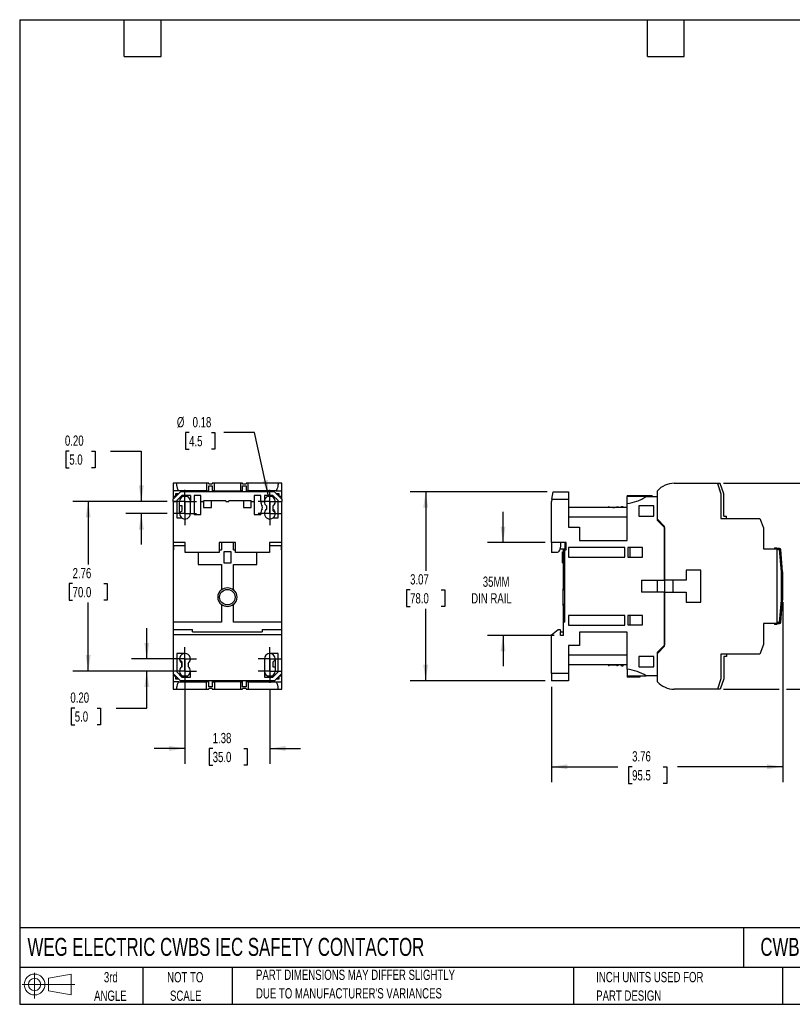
# Model space of a CAD drawing. Header units: inches. Extents: x 0.5 to 21.5, y 0.5 to 16.5.
# Tile 1 of 7: x 0.5 to 13.1, y 0.5 to 16.5. Entities that reach past the tile are written whole.
import ezdxf

# ---------------------------------------------------------------- set-up
doc = ezdxf.new("R2010")
doc.units = ezdxf.units.IN
doc.header["$LTSCALE"] = 2
doc.header["$MEASUREMENT"] = 0
doc.linetypes.add('CENTERX2', pattern=[0.8, 0.5, -0.1, 0.1, -0.1])
doc.layers.add('CENTER', color=40, linetype='CENTERX2')
doc.layers.add('SLD-DEFPOINTS', color=7, linetype='Continuous')
doc.layers.add('DIMENSIONS', color=140, linetype='Continuous', lineweight=25)
doc.layers.add('TEXT', color=140, linetype='Continuous', lineweight=25)
doc.styles.add('SLDTEXTSTYLE0', font='TXT', dxfattribs={"width": 0.7})
doc.dimstyles.new('SLDDIMSTYLE0', dxfattribs={"dimtxt": 0.169922, "dimasz": 0.26, "dimexe": 0, "dimexo": 0.0625, "dimgap": 0.04248, "dimtad": 0, "dimtih": 1, "dimtoh": 1, "dimrnd": 1e-09, "dimzin": 12, "dimdsep": 46, "dimtxsty": 'SLDTEXTSTYLE0', "dimsah": 1, "dimcen": 0.09, "dimadec": 0, "dimazin": 3, "dimtfac": 1, "dimtmove": 0, "dimatfit": 0, "dimfxl": 0, "dimfrac": 2, "dimtolj": 1, "dimtzin": 12, "dimarcsym": 0})
doc.dimstyles.new('SLDDIMSTYLE1', dxfattribs={"dimtxt": 0.169922, "dimasz": 0.26, "dimexe": 0, "dimexo": 0.0625, "dimgap": 0.04248, "dimtad": 0, "dimtih": 1, "dimtoh": 1, "dimrnd": 1e-09, "dimzin": 12, "dimdsep": 46, "dimtxsty": 'SLDTEXTSTYLE0', "dimsah": 1, "dimcen": 0.09, "dimadec": 0, "dimazin": 3, "dimtfac": 1, "dimtofl": 0, "dimtmove": 0, "dimatfit": 3, "dimfxl": 0, "dimfrac": 2, "dimtolj": 1, "dimtzin": 12, "dimarcsym": 0})
doc.dimstyles.new('SLDDIMSTYLE2', dxfattribs={"dimtxt": 0.169922, "dimasz": 0.26, "dimexe": 0, "dimexo": 0.0625, "dimgap": 0.04248, "dimtad": 0, "dimtih": 1, "dimtoh": 1, "dimrnd": 1e-09, "dimzin": 0, "dimdsep": 46, "dimtxsty": 'SLDTEXTSTYLE0', "dimsah": 1, "dimcen": 0.09, "dimadec": 0, "dimazin": 0, "dimtfac": 1, "dimtmove": 0, "dimatfit": 0, "dimfxl": 0, "dimfrac": 2, "dimtolj": 1, "dimtzin": 12, "dimarcsym": 0})
doc.dimstyles.new('SLDDIMSTYLE3', dxfattribs={"dimtxt": 0.169922, "dimasz": 0.26, "dimexe": 0, "dimexo": 0.0625, "dimgap": 0.04248, "dimtad": 0, "dimtih": 1, "dimtoh": 1, "dimrnd": 1e-09, "dimdsep": 46, "dimtxsty": 'SLDTEXTSTYLE0', "dimsah": 1, "dimcen": 0, "dimadec": 0, "dimazin": 2, "dimtfac": 1, "dimtofl": 0, "dimtmove": 0, "dimatfit": 3, "dimfxl": 0, "dimfrac": 2, "dimtolj": 1, "dimtzin": 12, "dimarcsym": 0})

# ---------------------------------------------------------------- blocks, each defined once
blk = doc.blocks.new('Block11')
at = {"color": 7, "linetype": 'Continuous', "lineweight": 18}
for p, q in [((0.204, 0.418), (0.204, 0)), ((0.431, 0.328), (0.801, 0.396)), ((0.431, 0.126), (0.431, 0.328)), ((0.801, 0.396), (0.801, 0.058)), ((0, 0.227), (0.856, 0.227)), ((0.431, 0.126), (0.801, 0.058))]:
    blk.add_line(p, q, dxfattribs=at)
for radius in [0.169, 0.101]:
    blk.add_circle((0.204, 0.227), radius, dxfattribs=at)
blk = doc.blocks.new('Block12')
at = {"layer": 'SLD-DEFPOINTS'}
blk.add_blockref('Block11', (0, 0), dxfattribs=at)
blk = doc.blocks.new('SW_NOTE_0_3')
at = {"layer": 'TEXT', "color": 0, "char_height": 0.16667, "attachment_point": 1, "style": 'SLDTEXTSTYLE0'}
for s, insert in [('PART DIMENSIONS MAY DIFFER SLIGHTLY', (0, 0.215)), ("DUE TO MANUFACTURER'S VARIANCES", (0, -0.086))]:
    blk.add_mtext(s, dxfattribs=dict(at, insert=insert))
blk = doc.blocks.new('SW_NOTE_0_4')
at = {"layer": 'TEXT', "color": 0, "char_height": 0.1667, "attachment_point": 2, "style": 'SLDTEXTSTYLE0'}
for s, insert in [('NOT TO', (0.414, 0.215)), ('SCALE', (0.422, -0.086))]:
    blk.add_mtext(s, dxfattribs=dict(at, insert=insert))
blk = doc.blocks.new('SW_NOTE_0_5')
at = {"layer": 'TEXT', "color": 0, "char_height": 0.1667, "attachment_point": 2, "style": 'SLDTEXTSTYLE0'}
for s, insert in [('3rd', (0.182, 0.215)), ('ANGLE', (0.175, -0.086))]:
    blk.add_mtext(s, dxfattribs=dict(at, insert=insert))
blk = doc.blocks.new('SW_NOTE_0_6')
at = {"layer": 'TEXT', "color": 0, "char_height": 0.16667, "attachment_point": 1, "style": 'SLDTEXTSTYLE0'}
for s, insert in [('INCH UNITS USED FOR', (0, 0.215)), ('PART DESIGN', (0, -0.086))]:
    blk.add_mtext(s, dxfattribs=dict(at, insert=insert))
blk = doc.blocks.new('_D')
at = {"layer": 'DIMENSIONS'}
for p, q in [((8.354, 8.002), (8.354, 8.502)), ((9.041, 8.002), (8.104, 8.002)), ((9.187, 6.494), (8.104, 6.494)), ((8.354, 6.494), (8.354, 5.994))]:
    blk.add_line(p, q, dxfattribs=at)
for points in [[(8.354, 8.002), (8.394, 8.262), (8.314, 8.262)], [(8.354, 6.494), (8.314, 6.234), (8.394, 6.234)]]:
    blk.add_solid(points, dxfattribs=at)
at = {"layer": 'DIMENSIONS', "char_height": 0.1667, "attachment_point": 1, "style": 'SLDTEXTSTYLE0'}
for s, insert in [('35MM', (8.025, 7.451)), ('DIN RAIL', (7.837, 7.181))]:
    blk.add_mtext(s, dxfattribs=dict(at, insert=insert))
blk = doc.blocks.new('_D_1')
at = {"layer": 'DIMENSIONS'}
for p, q in [((9.069, 8.829), (6.847, 8.829)), ((7.097, 8.829), (7.097, 7.545)), ((6.844, 7.237), (6.787, 7.237)), ((6.787, 7.237), (6.787, 6.966)), ((7.349, 7.237), (7.406, 7.237)), ((7.406, 7.237), (7.406, 6.966)), ((6.787, 6.966), (6.844, 6.966)), ((7.097, 5.758), (7.097, 6.928)), ((7.406, 6.966), (7.349, 6.966)), ((9.041, 5.758), (6.847, 5.758))]:
    blk.add_line(p, q, dxfattribs=at)
for points in [[(7.097, 8.829), (7.057, 8.569), (7.137, 8.569)], [(7.097, 5.758), (7.137, 6.018), (7.057, 6.018)]]:
    blk.add_solid(points, dxfattribs=at)
at = {"layer": 'DIMENSIONS', "char_height": 0.1667, "attachment_point": 1, "style": 'SLDTEXTSTYLE0'}
for s, insert in [('3.07', (6.844, 7.489)), ('78.0', (6.844, 7.181))]:
    blk.add_mtext(s, dxfattribs=dict(at, insert=insert))
blk = doc.blocks.new('_D_2')
at = {"layer": 'DIMENSIONS'}
for p, q in [((12.901, 7.034), (12.901, 4.11)), ((9.141, 5.658), (9.141, 4.11)), ((9.141, 4.36), (10.222, 4.36)), ((10.452, 4.36), (10.395, 4.36)), ((10.395, 4.36), (10.395, 4.09)), ((10.957, 4.36), (11.014, 4.36)), ((11.014, 4.36), (11.014, 4.09)), ((12.901, 4.36), (11.187, 4.36)), ((10.395, 4.09), (10.452, 4.09)), ((11.014, 4.09), (10.957, 4.09))]:
    blk.add_line(p, q, dxfattribs=at)
for points in [[(9.141, 4.36), (9.401, 4.32), (9.401, 4.4)], [(12.901, 4.36), (12.641, 4.4), (12.641, 4.32)]]:
    blk.add_solid(points, dxfattribs=at)
at = {"layer": 'DIMENSIONS', "char_height": 0.1667, "attachment_point": 1, "style": 'SLDTEXTSTYLE0'}
for s, insert in [('3.76', (10.452, 4.613)), ('95.5', (10.452, 4.305))]:
    blk.add_mtext(s, dxfattribs=dict(at, insert=insert))
blk = doc.blocks.new('_D_3')
at = {"layer": 'DIMENSIONS'}
for p, q in [((11.937, 8.966), (14.411, 8.966)), ((14.161, 8.966), (14.161, 7.74)), ((13.908, 7.431), (13.851, 7.431)), ((13.851, 7.431), (13.851, 7.161)), ((14.413, 7.431), (14.47, 7.431)), ((14.47, 7.431), (14.47, 7.161)), ((13.851, 7.161), (13.908, 7.161)), ((14.161, 5.62), (14.161, 7.123)), ((14.47, 7.161), (14.413, 7.161)), ((11.937, 5.62), (12.841, 5.62)), ((12.961, 5.62), (14.411, 5.62))]:
    blk.add_line(p, q, dxfattribs=at)
for points in [[(14.161, 8.966), (14.121, 8.706), (14.201, 8.706)], [(14.161, 5.62), (14.201, 5.88), (14.121, 5.88)]]:
    blk.add_solid(points, dxfattribs=at)
at = {"layer": 'DIMENSIONS', "char_height": 0.1667, "attachment_point": 1, "style": 'SLDTEXTSTYLE0'}
for s, insert in [('3.35', (13.908, 7.684)), ('85.0', (13.908, 7.376))]:
    blk.add_mtext(s, dxfattribs=dict(at, insert=insert))
blk = doc.blocks.new('_D_5')
at = {"layer": 'DIMENSIONS'}
for p, q in [((2.565, 6.112), (2.565, 6.612)), ((3.086, 6.112), (2.315, 6.112)), ((3.086, 5.915), (2.315, 5.915)), ((2.565, 5.314), (2.565, 5.915)), ((1.395, 5.314), (1.338, 5.314)), ((1.338, 5.314), (1.338, 5.044)), ((1.758, 5.314), (1.815, 5.314)), ((1.815, 5.314), (1.815, 5.044)), ((2.065, 5.314), (2.565, 5.314)), ((1.338, 5.044), (1.395, 5.044)), ((1.815, 5.044), (1.758, 5.044))]:
    blk.add_line(p, q, dxfattribs=at)
for points in [[(2.565, 6.112), (2.605, 6.372), (2.525, 6.372)], [(2.565, 5.915), (2.525, 5.655), (2.605, 5.655)]]:
    blk.add_solid(points, dxfattribs=at)
at = {"layer": 'DIMENSIONS', "char_height": 0.1667, "attachment_point": 1, "style": 'SLDTEXTSTYLE0'}
for s, insert in [('0.20', (1.324, 5.567)), ('5.0', (1.395, 5.259))]:
    blk.add_mtext(s, dxfattribs=dict(at, insert=insert))
blk = doc.blocks.new('_D_6')
at = {"layer": 'DIMENSIONS'}
for p, q in [((2.898, 8.671), (1.363, 8.671)), ((1.613, 8.671), (1.613, 7.646)), ((1.36, 7.338), (1.303, 7.338)), ((1.303, 7.338), (1.303, 7.067)), ((1.865, 7.338), (1.922, 7.338)), ((1.922, 7.338), (1.922, 7.067)), ((1.303, 7.067), (1.36, 7.067)), ((1.922, 7.067), (1.865, 7.067)), ((1.613, 5.915), (1.613, 7.029)), ((3.086, 5.915), (1.363, 5.915))]:
    blk.add_line(p, q, dxfattribs=at)
for points in [[(1.613, 8.671), (1.573, 8.411), (1.653, 8.411)], [(1.613, 5.915), (1.653, 6.175), (1.573, 6.175)]]:
    blk.add_solid(points, dxfattribs=at)
at = {"layer": 'DIMENSIONS', "char_height": 0.1667, "attachment_point": 1, "style": 'SLDTEXTSTYLE0'}
for s, insert in [('2.76', (1.36, 7.59)), ('70.0', (1.36, 7.282))]:
    blk.add_mtext(s, dxfattribs=dict(at, insert=insert))
blk = doc.blocks.new('_D_7')
at = {"layer": 'DIMENSIONS'}
for p, q in [((1.306, 9.49), (1.249, 9.49)), ((1.249, 9.49), (1.249, 9.22)), ((1.669, 9.49), (1.726, 9.49)), ((1.726, 9.49), (1.726, 9.22)), ((1.976, 9.49), (2.476, 9.49)), ((2.476, 9.49), (2.476, 8.671)), ((1.249, 9.22), (1.306, 9.22)), ((1.726, 9.22), (1.669, 9.22)), ((2.898, 8.671), (2.226, 8.671)), ((2.898, 8.474), (2.226, 8.474)), ((2.476, 8.474), (2.476, 7.974))]:
    blk.add_line(p, q, dxfattribs=at)
for points in [[(2.476, 8.671), (2.516, 8.931), (2.436, 8.931)], [(2.476, 8.474), (2.436, 8.214), (2.516, 8.214)]]:
    blk.add_solid(points, dxfattribs=at)
at = {"layer": 'DIMENSIONS', "char_height": 0.1667, "attachment_point": 1, "style": 'SLDTEXTSTYLE0'}
for s, insert in [('0.20', (1.235, 9.743)), ('5.0', (1.306, 9.435))]:
    blk.add_mtext(s, dxfattribs=dict(at, insert=insert))
blk = doc.blocks.new('_D_8')
at = {"layer": 'DIMENSIONS'}
for p, q in [((3.253, 9.79), (3.196, 9.79)), ((3.196, 9.79), (3.196, 9.52)), ((3.616, 9.79), (3.673, 9.79)), ((3.673, 9.79), (3.673, 9.52)), ((4.315, 9.79), (3.815, 9.79)), ((4.545, 8.758), (4.315, 9.79)), ((3.196, 9.52), (3.253, 9.52)), ((3.673, 9.52), (3.616, 9.52))]:
    blk.add_line(p, q, dxfattribs=at)
blk.add_solid([(4.545, 8.758), (4.528, 9.02), (4.449, 9.003)], dxfattribs=at)
at = {"layer": 'DIMENSIONS', "char_height": 0.1667, "attachment_point": 1, "style": 'SLDTEXTSTYLE0'}
for s, insert in [('%%c', (3.054, 10.043)), ('0.18', (3.31, 10.043)), ('4.5', (3.253, 9.735))]:
    blk.add_mtext(s, dxfattribs=dict(at, insert=insert))
blk = doc.blocks.new('_D_9')
at = {"layer": 'DIMENSIONS'}
for p, q in [((3.186, 5.815), (3.186, 4.408)), ((4.564, 5.627), (4.564, 4.408)), ((3.186, 4.658), (2.686, 4.658)), ((3.636, 4.658), (3.579, 4.658)), ((3.579, 4.658), (3.579, 4.388)), ((4.141, 4.658), (4.198, 4.658)), ((4.198, 4.658), (4.198, 4.388)), ((4.564, 4.658), (5.064, 4.658)), ((3.579, 4.388), (3.636, 4.388)), ((4.198, 4.388), (4.141, 4.388))]:
    blk.add_line(p, q, dxfattribs=at)
for points in [[(3.186, 4.658), (2.926, 4.698), (2.926, 4.618)], [(4.564, 4.658), (4.824, 4.618), (4.824, 4.698)]]:
    blk.add_solid(points, dxfattribs=at)
at = {"layer": 'DIMENSIONS', "char_height": 0.1667, "attachment_point": 1, "style": 'SLDTEXTSTYLE0'}
for s, insert in [('1.38', (3.636, 4.91)), ('35.0', (3.636, 4.602))]:
    blk.add_mtext(s, dxfattribs=dict(at, insert=insert))
blk = doc.blocks.new('SW_CENTERMARKSYMBOL_0')
at = {"layer": 'CENTER', "color": 0}
for p, q in [((0, 0.1), (0, 0.189)), ((-0.1, 0), (-0.189, 0)), ((0, 0), (-0.1, 0)), ((0, 0), (0, 0.1)), ((0, 0), (0, -0.1)), ((0, 0), (0.1, 0)), ((0.1, 0), (0.189, 0)), ((0, -0.1), (0, -0.189))]:
    blk.add_line(p, q, dxfattribs=at)
blk = doc.blocks.new('SW_CENTERMARKSYMBOL_1')
at = {"layer": 'CENTER', "color": 0}
for p, q in [((0, 0.1), (0, 0.189)), ((-0.1, 0), (-0.189, 0)), ((0, 0), (-0.1, 0)), ((0, 0), (0, 0.1)), ((0, 0), (0, -0.1)), ((0, 0), (0.1, 0)), ((0.1, 0), (0.189, 0)), ((0, -0.1), (0, -0.189))]:
    blk.add_line(p, q, dxfattribs=at)
blk = doc.blocks.new('SW_CENTERMARKSYMBOL_2')
at = {"layer": 'CENTER', "color": 0}
for p, q in [((0, 0.1), (0, 0.189)), ((-0.1, 0), (-0.189, 0)), ((0, 0), (-0.1, 0)), ((0, 0), (0, 0.1)), ((0, 0), (0, -0.1)), ((0, 0), (0.1, 0)), ((0.1, 0), (0.189, 0)), ((0, -0.1), (0, -0.189))]:
    blk.add_line(p, q, dxfattribs=at)
blk = doc.blocks.new('SW_CENTERMARKSYMBOL_3')
at = {"layer": 'CENTER', "color": 0}
for p, q in [((0, 0.1), (0, 0.189)), ((-0.1, 0), (-0.189, 0)), ((0, 0), (-0.1, 0)), ((0, 0), (0, 0.1)), ((0, 0), (0, -0.1)), ((0, 0), (0.1, 0)), ((0.1, 0), (0.189, 0)), ((0, -0.1), (0, -0.189))]:
    blk.add_line(p, q, dxfattribs=at)
blk = doc.blocks.new('SW_CENTERMARKSYMBOL_4')
at = {"layer": 'CENTER', "color": 0}
for p, q in [((0, 0.1), (0, 0.189)), ((-0.1, 0), (-0.189, 0)), ((0, 0), (-0.1, 0)), ((0, 0), (0, 0.1)), ((0, 0), (0, -0.1)), ((0, 0), (0.1, 0)), ((0.1, 0), (0.189, 0)), ((0, -0.1), (0, -0.189))]:
    blk.add_line(p, q, dxfattribs=at)
blk = doc.blocks.new('SW_CENTERMARKSYMBOL_5')
at = {"layer": 'CENTER', "color": 0}
for p, q in [((0, 0.1), (0, 0.189)), ((-0.1, 0), (-0.189, 0)), ((0, 0), (-0.1, 0)), ((0, 0), (0, 0.1)), ((0, 0), (0, -0.1)), ((0, 0), (0.1, 0)), ((0.1, 0), (0.189, 0)), ((0, -0.1), (0, -0.189))]:
    blk.add_line(p, q, dxfattribs=at)
blk = doc.blocks.new('SW_CENTERMARKSYMBOL_6')
at = {"layer": 'CENTER', "color": 0}
for p, q in [((0, 0.1), (0, 0.189)), ((-0.1, 0), (-0.189, 0)), ((0, 0), (-0.1, 0)), ((0, 0), (0, 0.1)), ((0, 0), (0, -0.1)), ((0, 0), (0.1, 0)), ((0.1, 0), (0.189, 0)), ((0, -0.1), (0, -0.189))]:
    blk.add_line(p, q, dxfattribs=at)
blk = doc.blocks.new('SW_CENTERMARKSYMBOL_7')
at = {"layer": 'CENTER', "color": 0}
for p, q in [((0, 0.1), (0, 0.189)), ((-0.1, 0), (-0.189, 0)), ((0, 0), (-0.1, 0)), ((0, 0), (0, 0.1)), ((0, 0), (0, -0.1)), ((0, 0), (0.1, 0)), ((0.1, 0), (0.189, 0)), ((0, -0.1), (0, -0.189))]:
    blk.add_line(p, q, dxfattribs=at)

msp = doc.modelspace()

# ---------------------------------------------------------------- linework, layer by layer
for p, q in [((3.052, 8.966), (2.993, 8.966)), ((2.993, 8.966), (2.993, 8.844)), ((3.537, 8.966), (3.052, 8.966)), ((3.537, 8.966), (3.537, 8.844)), ((3.572, 8.966), (3.537, 8.966)), ((3.572, 8.955), (3.572, 8.966)), ((3.627, 8.966), (3.627, 8.955)), ((3.663, 8.966), (3.627, 8.966)), ((3.663, 8.844), (3.663, 8.966)), ((4.088, 8.966), (3.663, 8.966)), ((4.088, 8.966), (4.088, 8.844)), ((4.123, 8.966), (4.088, 8.966)), ((4.123, 8.955), (4.123, 8.966)), ((4.178, 8.966), (4.178, 8.955)), ((4.214, 8.966), (4.178, 8.966)), ((4.214, 8.844), (4.214, 8.966)), ((4.698, 8.966), (4.214, 8.966)), ((4.757, 8.966), (4.698, 8.966)), ((4.757, 8.844), (4.757, 8.966)), ((11.137, 8.966), (11.837, 8.966)), ((11.837, 8.966), (11.893, 8.797)), ((11.837, 8.964), (11.893, 8.795)), ((11.884, 8.964), (11.837, 8.964)), ((11.94, 8.795), (11.884, 8.964)), ((2.993, 8.844), (2.993, 8.75)), ((3.084, 8.844), (2.993, 8.844)), ((3.111, 8.829), (2.993, 8.71)), ((3.037, 8.8), (3.083, 8.8)), ((3.037, 8.754), (3.037, 8.8)), ((3.537, 8.844), (3.084, 8.844)), ((4.639, 8.829), (3.111, 8.829)), ((3.537, 8.844), (3.572, 8.844)), ((3.572, 8.955), (3.627, 8.955)), ((3.572, 8.927), (3.627, 8.927)), ((3.572, 8.844), (3.572, 8.927)), ((3.572, 8.829), (3.572, 8.844)), ((3.627, 8.927), (3.627, 8.844)), ((3.663, 8.844), (3.627, 8.844)), ((3.627, 8.844), (3.627, 8.829)), ((3.663, 8.844), (4.088, 8.844)), ((4.123, 8.844), (4.088, 8.844)), ((4.123, 8.955), (4.178, 8.955)), ((4.123, 8.927), (4.178, 8.927)), ((4.123, 8.844), (4.123, 8.927)), ((4.123, 8.829), (4.123, 8.844)), ((4.178, 8.927), (4.178, 8.844)), ((4.178, 8.844), (4.214, 8.844)), ((4.178, 8.844), (4.178, 8.829)), ((4.667, 8.844), (4.214, 8.844)), ((4.757, 8.71), (4.639, 8.829)), ((4.667, 8.844), (4.757, 8.844)), ((4.667, 8.8), (4.713, 8.8)), ((4.713, 8.8), (4.713, 8.754)), ((4.757, 8.752), (4.757, 8.844)), ((9.148, 8.71), (9.169, 8.829)), ((9.169, 8.829), (9.417, 8.829)), ((9.417, 8.829), (9.417, 8.71)), ((10.862, 8.384), (10.862, 8.844)), ((3.033, 8.75), (2.993, 8.75)), ((2.993, 8.75), (2.993, 8.71)), ((2.993, 8.671), (2.993, 8.71)), ((2.993, 8.671), (3.052, 8.671)), ((2.993, 8.671), (2.993, 8.002)), ((3.08, 8.797), (3.041, 8.797)), ((3.041, 8.758), (3.041, 8.797)), ((3.041, 8.795), (3.078, 8.795)), ((3.136, 8.77), (3.052, 8.686)), ((3.052, 8.686), (3.052, 8.671)), ((3.052, 8.671), (3.052, 8.405)), ((3.098, 8.474), (3.098, 8.671)), ((3.275, 8.77), (3.136, 8.77)), ((3.227, 8.75), (3.146, 8.75)), ((3.275, 8.77), (3.275, 8.671)), ((3.275, 8.474), (3.275, 8.671)), ((3.275, 8.671), (3.334, 8.671)), ((3.442, 8.77), (3.334, 8.77)), ((3.334, 8.77), (3.334, 8.671)), ((3.334, 8.671), (3.334, 8.462)), ((3.442, 8.671), (3.442, 8.77)), ((3.442, 8.462), (3.442, 8.671)), ((3.442, 8.671), (3.489, 8.671)), ((3.615, 8.679), (3.489, 8.679)), ((3.489, 8.671), (3.489, 8.679)), ((3.489, 8.671), (3.489, 8.573)), ((3.615, 8.573), (3.615, 8.679)), ((3.852, 8.679), (3.615, 8.679)), ((3.852, 8.679), (3.852, 8.671)), ((3.852, 8.671), (3.899, 8.671)), ((3.899, 8.671), (3.899, 8.679)), ((4.135, 8.679), (3.899, 8.679)), ((4.135, 8.679), (4.135, 8.573)), ((4.261, 8.679), (4.135, 8.679)), ((4.261, 8.679), (4.261, 8.671)), ((4.261, 8.573), (4.261, 8.671)), ((4.261, 8.671), (4.308, 8.671)), ((4.417, 8.77), (4.308, 8.77)), ((4.308, 8.77), (4.308, 8.671)), ((4.308, 8.671), (4.308, 8.462)), ((4.417, 8.671), (4.417, 8.77)), ((4.417, 8.671), (4.476, 8.671)), ((4.615, 8.77), (4.476, 8.77)), ((4.476, 8.77), (4.476, 8.671)), ((4.605, 8.75), (4.524, 8.75)), ((4.698, 8.686), (4.615, 8.77)), ((4.67, 8.797), (4.71, 8.797)), ((4.672, 8.795), (4.71, 8.795)), ((4.698, 8.671), (4.698, 8.686)), ((4.698, 8.405), (4.698, 8.671)), ((4.698, 8.671), (4.757, 8.671)), ((4.71, 8.797), (4.71, 8.758)), ((4.757, 8.75), (4.718, 8.75)), ((4.757, 8.712), (4.757, 8.75)), ((4.757, 8.71), (4.757, 8.671)), ((4.757, 8.002), (4.757, 8.671)), ((9.148, 8.71), (9.141, 8.671)), ((9.141, 8.679), (9.143, 8.679)), ((9.141, 8.679), (9.141, 8.671)), ((9.141, 8.002), (9.141, 8.671)), ((9.148, 8.71), (9.417, 8.71)), ((9.417, 8.71), (9.417, 8.254)), ((10.37, 8.77), (10.429, 8.77)), ((10.37, 8.77), (10.37, 8.75)), ((10.37, 8.64), (10.37, 8.75)), ((10.681, 8.75), (10.37, 8.75)), ((10.429, 8.75), (10.429, 8.77)), ((10.429, 8.77), (10.775, 8.77)), ((10.681, 8.75), (10.858, 8.75)), ((10.775, 8.75), (10.775, 8.77)), ((10.858, 8.75), (10.858, 8.367)), ((11.893, 8.797), (11.893, 8.397)), ((11.893, 8.795), (11.893, 8.397)), ((11.94, 8.433), (11.94, 8.795)), ((3.139, 8.602), (3.098, 8.602)), ((3.098, 8.492), (3.104, 8.492)), ((3.104, 8.492), (3.139, 8.527)), ((3.139, 8.527), (3.139, 8.602)), ((3.489, 8.573), (3.615, 8.573)), ((4.135, 8.573), (4.261, 8.573)), ((4.515, 8.548), (4.515, 8.597)), ((4.62, 8.602), (4.611, 8.602)), ((4.611, 8.602), (4.611, 8.527)), ((4.611, 8.527), (4.647, 8.492)), ((4.613, 8.597), (4.613, 8.548)), ((4.647, 8.492), (4.651, 8.492)), ((10.37, 8.573), (9.417, 8.573)), ((10.07, 8.584), (10.07, 8.573)), ((10.078, 8.573), (10.078, 8.582)), ((10.196, 8.578), (10.196, 8.573)), ((10.228, 8.573), (10.228, 8.576)), ((10.267, 8.578), (10.267, 8.573)), ((10.307, 8.573), (10.307, 8.584)), ((10.37, 8.037), (10.37, 8.64)), ((10.559, 8.602), (10.559, 8.434)), ((10.803, 8.602), (10.559, 8.602)), ((10.803, 8.434), (10.803, 8.602)), ((10.862, 8.579), (10.858, 8.581)), ((3.052, 8.405), (3.131, 8.405)), ((3.334, 8.462), (3.442, 8.462)), ((4.308, 8.462), (4.417, 8.462)), ((4.417, 8.474), (4.417, 8.462)), ((4.62, 8.405), (4.698, 8.405)), ((10.37, 8.415), (9.417, 8.415)), ((10.559, 8.434), (10.803, 8.434)), ((10.858, 8.367), (10.976, 8.249)), ((10.98, 8.266), (10.862, 8.384)), ((11.893, 8.397), (11.988, 8.397)), ((11.893, 8.397), (12.527, 8.397)), ((11.94, 8.433), (11.988, 8.433)), ((11.988, 8.397), (11.988, 8.433)), ((12.527, 8.397), (12.586, 8.24)), ((9.417, 8.254), (9.594, 8.254)), ((9.594, 8.254), (9.594, 8.037)), ((10.976, 8.249), (10.976, 7.392)), ((10.98, 7.392), (10.98, 8.266)), ((12.586, 8.24), (12.586, 7.899)), ((3.19, 8.002), (2.993, 8.002)), ((2.993, 8.002), (2.993, 7.884)), ((3.19, 7.844), (3.19, 8.002)), ((4.009, 8.002), (3.741, 8.002)), ((3.741, 8.002), (3.741, 7.844)), ((3.777, 8.002), (3.777, 7.884)), ((3.974, 7.884), (3.974, 8.002)), ((4.009, 7.844), (4.009, 8.002)), ((4.757, 8.002), (4.56, 8.002)), ((4.56, 8.002), (4.56, 7.844)), ((4.757, 7.884), (4.757, 8.002)), ((9.381, 8.002), (9.141, 8.002)), ((9.141, 8.002), (9.141, 7.844)), ((9.288, 8.002), (9.286, 7.943)), ((9.358, 8.002), (9.358, 7.985)), ((9.381, 7.884), (9.381, 8.002)), ((9.594, 8.037), (10.37, 8.037)), ((2.993, 7.884), (3.007, 7.884)), ((2.993, 7.884), (2.993, 6.71)), ((3.007, 7.884), (3.007, 7.958)), ((3.007, 7.958), (3.19, 7.958)), ((3.741, 7.844), (3.19, 7.844)), ((3.398, 7.844), (3.398, 7.647)), ((3.741, 7.884), (3.777, 7.884)), ((3.934, 7.852), (3.816, 7.852)), ((3.816, 7.852), (3.816, 7.675)), ((3.934, 7.675), (3.934, 7.852)), ((3.974, 7.884), (4.009, 7.884)), ((4.56, 7.844), (4.009, 7.844)), ((4.353, 7.647), (4.353, 7.844)), ((4.56, 7.958), (4.747, 7.958)), ((4.747, 7.958), (4.747, 7.884)), ((4.747, 7.884), (4.757, 7.884)), ((4.757, 6.71), (4.757, 7.884)), ((9.224, 7.844), (9.141, 7.844)), ((9.286, 7.943), (9.274, 7.877)), ((9.279, 7.903), (9.358, 7.903)), ((9.318, 7.675), (9.318, 7.852)), ((9.318, 7.852), (9.338, 7.852)), ((9.338, 7.884), (9.338, 7.903)), ((9.338, 7.647), (9.338, 7.884)), ((9.338, 7.884), (9.358, 7.884)), ((9.381, 7.985), (9.358, 7.985)), ((9.358, 7.985), (9.358, 7.958)), ((9.381, 7.958), (9.358, 7.958)), ((9.358, 7.958), (9.358, 7.884)), ((9.358, 6.71), (9.358, 7.884)), ((9.358, 7.884), (9.381, 7.884)), ((10.334, 7.923), (9.417, 7.923)), ((9.417, 7.923), (9.417, 7.768)), ((10.334, 7.768), (10.334, 7.923)), ((10.618, 7.921), (10.381, 7.921)), ((10.381, 7.921), (10.381, 7.768)), ((10.417, 7.921), (10.417, 7.768)), ((10.618, 7.768), (10.618, 7.921)), ((12.586, 7.899), (12.803, 7.899)), ((12.763, 7.915), (12.763, 7.899)), ((12.763, 7.915), (12.803, 7.915)), ((12.803, 7.907), (12.803, 7.915)), ((12.803, 7.907), (12.803, 7.899)), ((12.848, 7.907), (12.803, 7.907)), ((12.803, 7.899), (12.803, 6.687)), ((12.848, 7.888), (12.803, 7.888)), ((12.848, 7.888), (12.848, 7.907)), ((12.867, 7.889), (12.848, 7.888)), ((12.879, 7.526), (12.848, 7.888)), ((12.898, 7.528), (12.867, 7.889)), ((9.417, 7.768), (10.334, 7.768)), ((10.381, 7.768), (10.618, 7.768)), ((3.398, 7.647), (3.777, 7.647)), ((3.777, 7.647), (3.777, 7.23)), ((3.816, 7.675), (3.934, 7.675)), ((3.974, 7.23), (3.974, 7.647)), ((3.974, 7.647), (4.353, 7.647)), ((9.318, 7.675), (9.338, 7.675)), ((9.358, 7.647), (9.338, 7.647)), ((9.338, 7.23), (9.338, 7.647)), ((11.57, 7.553), (11.33, 7.553)), ((11.33, 7.553), (11.33, 7.392)), ((11.57, 7.033), (11.57, 7.553)), ((12.898, 7.528), (12.879, 7.526)), ((10.602, 7.392), (10.976, 7.392)), ((10.602, 7.392), (10.602, 7.195)), ((10.858, 7.392), (10.858, 7.195)), ((11.33, 7.392), (10.98, 7.392)), ((10.98, 7.392), (10.98, 7.195)), ((11.112, 7.392), (11.112, 7.195)), ((12.881, 7.134), (12.881, 7.46)), ((12.881, 7.46), (12.901, 7.46)), ((12.901, 7.134), (12.901, 7.46)), ((10.976, 7.195), (10.602, 7.195)), ((10.976, 7.195), (10.976, 6.337)), ((10.98, 6.321), (10.98, 7.195)), ((10.98, 7.195), (11.33, 7.195)), ((11.33, 7.195), (11.33, 7.033)), ((12.848, 6.707), (12.879, 7.068)), ((12.867, 6.705), (12.898, 7.067)), ((12.879, 7.068), (12.898, 7.067)), ((12.881, 7.134), (12.901, 7.134)), ((3.777, 7.002), (3.777, 6.71)), ((3.974, 6.71), (3.974, 7.002)), ((9.338, 6.71), (9.338, 7.002)), ((11.33, 7.033), (11.57, 7.033)), ((10.334, 6.819), (9.417, 6.819)), ((9.417, 6.819), (9.417, 6.663)), ((10.334, 6.663), (10.334, 6.819)), ((10.618, 6.819), (10.381, 6.819)), ((10.381, 6.819), (10.381, 6.665)), ((10.417, 6.819), (10.417, 6.665)), ((10.618, 6.665), (10.618, 6.819)), ((3.777, 6.71), (2.993, 6.71)), ((2.993, 6.71), (2.993, 6.592)), ((2.993, 6.592), (3.308, 6.592)), ((2.993, 6.592), (2.993, 6.502)), ((3.308, 6.553), (3.308, 6.592)), ((4.757, 6.71), (3.974, 6.71)), ((4.442, 6.592), (4.442, 6.553)), ((4.442, 6.592), (4.757, 6.592)), ((4.757, 6.592), (4.757, 6.71)), ((4.757, 6.502), (4.757, 6.592)), ((9.141, 6.502), (9.252, 6.592)), ((9.252, 6.592), (9.28, 6.592)), ((9.28, 6.592), (9.287, 6.553)), ((9.338, 6.494), (9.338, 6.71)), ((9.358, 6.71), (9.338, 6.71)), ((9.417, 6.663), (10.334, 6.663)), ((10.381, 6.665), (10.618, 6.665)), ((12.803, 6.687), (12.586, 6.687)), ((12.586, 6.687), (12.586, 6.346)), ((12.763, 6.687), (12.763, 6.671)), ((12.803, 6.671), (12.763, 6.671)), ((12.848, 6.707), (12.803, 6.707)), ((12.803, 6.671), (12.803, 6.687)), ((12.803, 6.687), (12.848, 6.687)), ((12.867, 6.705), (12.848, 6.707)), ((12.848, 6.687), (12.848, 6.707)), ((2.993, 6.502), (2.993, 5.876)), ((4.757, 6.502), (2.993, 6.502)), ((3.308, 6.553), (4.442, 6.553)), ((4.757, 5.876), (4.757, 6.502)), ((9.141, 5.876), (9.141, 6.502)), ((9.287, 6.494), (9.287, 6.553)), ((9.287, 6.553), (9.338, 6.553)), ((9.338, 6.494), (9.287, 6.494)), ((10.37, 6.549), (9.594, 6.549)), ((9.594, 6.549), (9.594, 6.333)), ((10.37, 5.946), (10.37, 6.549)), ((9.594, 6.333), (9.417, 6.333)), ((9.417, 6.333), (9.417, 5.876)), ((10.976, 6.337), (10.858, 6.219)), ((10.862, 6.203), (10.98, 6.321)), ((12.586, 6.346), (12.527, 6.189)), ((3.186, 6.201), (3.052, 6.201)), ((3.052, 6.201), (3.052, 5.9)), ((3.104, 6.094), (3.099, 6.094)), ((3.139, 6.059), (3.104, 6.094)), ((4.476, 6.112), (4.476, 5.817)), ((4.698, 6.201), (4.564, 6.201)), ((4.647, 6.094), (4.611, 6.059)), ((4.653, 6.094), (4.647, 6.094)), ((4.653, 6.112), (4.653, 5.915)), ((4.698, 5.9), (4.698, 6.201)), ((10.37, 6.171), (9.417, 6.171)), ((10.803, 6.152), (10.559, 6.152)), ((10.559, 6.152), (10.559, 5.984)), ((10.803, 5.984), (10.803, 6.152)), ((10.858, 6.219), (10.858, 5.836)), ((10.862, 5.742), (10.862, 6.203)), ((11.893, 6.189), (11.893, 5.791)), ((11.988, 6.189), (11.893, 6.189)), ((12.527, 6.189), (11.893, 6.189)), ((11.893, 6.189), (11.893, 5.789)), ((11.988, 6.153), (11.94, 6.153)), ((11.94, 6.153), (11.94, 5.791)), ((11.988, 6.189), (11.988, 6.153)), ((3.131, 5.984), (3.139, 5.984)), ((3.137, 5.989), (3.137, 6.038)), ((3.139, 5.984), (3.139, 6.059)), ((3.235, 6.038), (3.235, 5.989)), ((4.611, 6.059), (4.611, 5.984)), ((4.611, 5.984), (4.653, 5.984)), ((10.37, 6.014), (9.417, 6.014)), ((10.07, 6.014), (10.07, 6.002)), ((10.078, 6.005), (10.078, 6.014)), ((10.196, 6.014), (10.196, 6.009)), ((10.228, 6.011), (10.228, 6.014)), ((10.267, 6.014), (10.267, 6.008)), ((10.307, 6.003), (10.307, 6.014)), ((10.37, 5.946), (10.37, 5.836)), ((10.559, 5.984), (10.803, 5.984)), ((10.858, 6.005), (10.862, 6.008)), ((3.111, 5.758), (2.993, 5.876)), ((2.993, 5.874), (2.993, 5.836)), ((2.993, 5.836), (3.033, 5.836)), ((2.993, 5.835), (2.993, 5.742)), ((3.037, 5.786), (3.037, 5.832)), ((3.083, 5.786), (3.037, 5.786)), ((3.041, 5.789), (3.041, 5.829)), ((3.078, 5.791), (3.041, 5.791)), ((3.08, 5.789), (3.041, 5.789)), ((3.052, 5.9), (3.136, 5.817)), ((3.136, 5.817), (3.275, 5.817)), ((3.146, 5.836), (3.227, 5.836)), ((3.275, 5.817), (3.275, 5.915)), ((4.476, 5.817), (4.615, 5.817)), ((4.524, 5.836), (4.605, 5.836)), ((4.615, 5.817), (4.698, 5.9)), ((4.757, 5.876), (4.639, 5.758)), ((4.713, 5.786), (4.667, 5.786)), ((4.71, 5.789), (4.67, 5.789)), ((4.71, 5.791), (4.672, 5.791)), ((4.71, 5.829), (4.71, 5.789)), ((4.713, 5.832), (4.713, 5.786)), ((4.718, 5.836), (4.757, 5.836)), ((4.757, 5.836), (4.757, 5.876)), ((4.757, 5.742), (4.757, 5.836)), ((9.417, 5.876), (9.141, 5.876)), ((9.141, 5.876), (9.141, 5.758)), ((9.417, 5.876), (9.417, 5.758)), ((10.37, 5.836), (10.681, 5.836)), ((10.37, 5.836), (10.37, 5.817)), ((10.578, 5.817), (10.37, 5.817)), ((10.578, 5.836), (10.578, 5.817)), ((10.858, 5.836), (10.681, 5.836)), ((11.893, 5.791), (11.837, 5.622)), ((11.893, 5.789), (11.837, 5.62)), ((11.94, 5.791), (11.884, 5.622)), ((3.084, 5.742), (2.993, 5.742)), ((2.993, 5.742), (2.993, 5.62)), ((2.993, 5.62), (3.052, 5.62)), ((3.052, 5.62), (3.537, 5.62)), ((3.084, 5.742), (3.537, 5.742)), ((4.639, 5.758), (3.111, 5.758)), ((3.572, 5.742), (3.537, 5.742)), ((3.537, 5.62), (3.537, 5.742)), ((3.537, 5.62), (3.572, 5.62)), ((3.572, 5.742), (3.572, 5.758)), ((3.572, 5.659), (3.572, 5.742)), ((3.627, 5.659), (3.572, 5.659)), ((3.627, 5.632), (3.572, 5.632)), ((3.572, 5.62), (3.572, 5.632)), ((3.627, 5.758), (3.627, 5.742)), ((3.627, 5.742), (3.627, 5.659)), ((3.627, 5.742), (3.663, 5.742)), ((3.627, 5.632), (3.627, 5.62)), ((3.627, 5.62), (3.663, 5.62)), ((3.663, 5.742), (3.663, 5.62)), ((4.088, 5.742), (3.663, 5.742)), ((3.663, 5.62), (4.088, 5.62)), ((4.088, 5.742), (4.123, 5.742)), ((4.088, 5.742), (4.088, 5.62)), ((4.088, 5.62), (4.123, 5.62)), ((4.123, 5.742), (4.123, 5.758)), ((4.123, 5.659), (4.123, 5.742)), ((4.178, 5.659), (4.123, 5.659)), ((4.178, 5.632), (4.123, 5.632)), ((4.123, 5.62), (4.123, 5.632)), ((4.178, 5.758), (4.178, 5.742)), ((4.178, 5.742), (4.178, 5.659)), ((4.214, 5.742), (4.178, 5.742)), ((4.178, 5.632), (4.178, 5.62)), ((4.178, 5.62), (4.214, 5.62)), ((4.214, 5.742), (4.214, 5.62)), ((4.214, 5.742), (4.667, 5.742)), ((4.214, 5.62), (4.698, 5.62)), ((4.667, 5.742), (4.757, 5.742)), ((4.698, 5.62), (4.757, 5.62)), ((4.757, 5.62), (4.757, 5.742)), ((9.417, 5.758), (9.141, 5.758)), ((11.837, 5.62), (11.137, 5.62)), ((11.884, 5.622), (11.837, 5.622))]:
    msp.add_line(p, q)
for centre, radius, start, end in [((11.137, 8.594), 0.372, 90, 137.773), ((3.186, 8.671), 0.0886, 0, 180), ((4.564, 8.671), 0.148, 180, 211.7569), ((4.564, 8.671), 0.0886, 303.749, 180), ((4.564, 8.671), 0.0886, 180, 236.251), ((4.564, 8.474), 0.148, 148.2431, 180), ((4.405, 8.573), 0.0394, 328.2431, 31.7569), ((4.564, 8.474), 0.0886, 123.749, 308.9424), ((4.564, 8.474), 0.0886, 308.9424, 56.251), ((3.186, 8.474), 0.0886, 180, 231.0576), ((3.186, 8.474), 0.0886, 231.0576, 0), ((9.224, 7.9), 0.0554, 270, 335.6163), ((12.848, 7.888), 0.0197, 4.8991, 90), ((12.114, 7.46), 0.787, 0, 4.8991), ((3.875, 7.116), 0.157, 128.6822, 231.3178), ((3.875, 7.116), 0.151, 49.1803, 130.8197), ((3.875, 7.116), 0.157, 308.6822, 51.3178), ((9.358, 7.242), 0.0315, 128.6822, 180), ((12.114, 7.134), 0.787, 355.1009, 0), ((3.875, 7.116), 0.151, 229.1803, 310.8197), ((9.358, 6.99), 0.0315, 180, 231.3178), ((12.848, 6.707), 0.0197, 270, 355.1009), ((3.186, 6.112), 0.0886, 90, 236.251), ((3.186, 6.112), 0.0886, 303.749, 90), ((4.564, 6.112), 0.0886, 90, 180), ((4.564, 6.112), 0.0886, 0, 90), ((3.186, 5.915), 0.0886, 123.749, 0), ((3.186, 5.915), 0.0886, 0, 56.251), ((10.285, 5.211), 0.74, 57.659, 83.4225), ((4.564, 5.915), 0.0886, 180, 0), ((11.137, 5.992), 0.372, 222.227, 270)]:
    msp.add_arc(centre, radius, start, end)
for points, knots in [([(3.084, 8.844), (3.074, 8.862), (3.067, 8.879), (3.061, 8.902), (3.059, 8.909), (3.056, 8.923), (3.055, 8.928), (3.053, 8.944), (3.053, 8.953), (3.052, 8.964), (3.052, 8.966), (3.052, 8.966)], [0, 0, 0, 0, 0.25, 0.25, 0.375, 0.375, 0.5, 0.5, 0.75, 0.75, 1, 1, 1, 1]), ([(4.698, 8.966), (4.698, 8.966), (4.698, 8.964), (4.698, 8.955), (4.698, 8.952), (4.697, 8.944), (4.697, 8.939), (4.695, 8.923), (4.692, 8.91), (4.686, 8.887), (4.683, 8.879), (4.676, 8.862), (4.672, 8.853), (4.667, 8.844)], [0, 0, 0, 0, 0.25, 0.25, 0.375, 0.375, 0.5, 0.5, 0.75, 0.75, 0.875, 0.875, 1, 1, 1, 1]), ([(10.37, 8.64), (10.425, 8.646), (10.479, 8.659), (10.557, 8.686), (10.583, 8.697), (10.62, 8.715), (10.633, 8.722), (10.651, 8.732), (10.657, 8.735), (10.669, 8.742), (10.675, 8.746), (10.681, 8.75)], [0, 0, 0, 0, 0.5, 0.5, 0.75, 0.75, 0.875, 0.875, 0.9375, 0.9375, 1, 1, 1, 1]), ([(10.078, 8.582), (10.077, 8.582), (10.073, 8.583), (10.071, 8.583), (10.07, 8.583), (10.071, 8.583), (10.071, 8.583)], [0, 0, 0, 0, 0.292613, 0.585369, 0.805526, 1, 1, 1, 1]), ([(10.228, 8.576), (10.228, 8.576), (10.227, 8.577), (10.223, 8.577), (10.22, 8.578), (10.214, 8.578), (10.21, 8.578), (10.203, 8.578), (10.199, 8.578), (10.196, 8.578)], [0, 0, 0, 0, 0.25, 0.25, 0.5, 0.5, 0.75, 0.75, 1, 1, 1, 1]), ([(10.307, 8.584), (10.307, 8.584), (10.304, 8.585), (10.297, 8.585), (10.292, 8.584), (10.282, 8.583), (10.277, 8.582), (10.269, 8.58), (10.267, 8.579), (10.267, 8.578)], [0, 0, 0, 0, 0.25, 0.25, 0.5, 0.5, 0.75, 0.75, 1, 1, 1, 1]), ([(12.881, 7.46), (12.881, 7.466), (12.881, 7.477), (12.881, 7.493), (12.88, 7.509), (12.879, 7.52), (12.879, 7.526)], [0, 0, 0, 0, 0.250057, 0.5, 0.749943, 1, 1, 1, 1]), ([(3.749, 7.116), (3.749, 7.186), (3.806, 7.242), (3.945, 7.242), (4.001, 7.186), (4.001, 7.116)], [0, 0, 0, 0, 0.5, 0.5, 1, 1, 1, 1]), ([(9.326, 7.242), (9.326, 7.242), (9.326, 7.229), (9.326, 7.181), (9.326, 7.149), (9.326, 7.116)], [0, 0, 0, 0, 0.5, 0.5, 1, 1, 1, 1]), ([(4.001, 7.116), (4.001, 7.046), (3.945, 6.99), (3.806, 6.99), (3.749, 7.046), (3.749, 7.116)], [0, 0, 0, 0, 0.5, 0.5, 1, 1, 1, 1]), ([(12.879, 7.068), (12.879, 7.074), (12.88, 7.085), (12.881, 7.101), (12.881, 7.118), (12.881, 7.128), (12.881, 7.134)], [0, 0, 0, 0, 0.250057, 0.5, 0.749943, 1, 1, 1, 1]), ([(9.338, 7.002), (9.341, 6.999), (9.344, 6.997), (9.35, 6.994), (9.354, 6.993), (9.358, 6.993)], [0, 0, 0, 0, 0.5, 0.5, 1, 1, 1, 1]), ([(10.071, 6.003), (10.071, 6.003), (10.07, 6.003), (10.07, 6.003), (10.071, 6.003), (10.074, 6.004), (10.077, 6.004), (10.078, 6.005)], [0, 0, 0, 0, 0.010197, 0.222646, 0.500557, 0.778393, 1, 1, 1, 1]), ([(10.196, 6.009), (10.199, 6.008), (10.203, 6.008), (10.21, 6.008), (10.214, 6.008), (10.22, 6.009), (10.223, 6.009), (10.227, 6.01), (10.228, 6.01), (10.228, 6.011)], [0, 0, 0, 0, 0.25, 0.25, 0.5, 0.5, 0.75, 0.75, 1, 1, 1, 1]), ([(10.267, 6.008), (10.267, 6.007), (10.269, 6.006), (10.277, 6.004), (10.282, 6.003), (10.292, 6.002), (10.297, 6.001), (10.304, 6.002), (10.307, 6.002), (10.307, 6.003)], [0, 0, 0, 0, 0.25, 0.25, 0.5, 0.5, 0.75, 0.75, 1, 1, 1, 1]), ([(3.052, 5.62), (3.052, 5.62), (3.052, 5.623), (3.053, 5.631), (3.053, 5.634), (3.053, 5.642), (3.054, 5.647), (3.056, 5.663), (3.058, 5.676), (3.065, 5.699), (3.068, 5.707), (3.075, 5.724), (3.079, 5.733), (3.084, 5.742)], [0, 0, 0, 0, 0.25, 0.25, 0.375, 0.375, 0.5, 0.5, 0.75, 0.75, 0.875, 0.875, 1, 1, 1, 1]), ([(4.667, 5.742), (4.677, 5.724), (4.683, 5.707), (4.69, 5.684), (4.692, 5.677), (4.694, 5.664), (4.695, 5.658), (4.697, 5.642), (4.698, 5.634), (4.698, 5.623), (4.698, 5.62), (4.698, 5.62)], [0, 0, 0, 0, 0.25, 0.25, 0.375, 0.375, 0.5, 0.5, 0.75, 0.75, 1, 1, 1, 1])]:
    msp.add_open_spline(points, degree=3, knots=knots)
for points in [[(10.078, 8.582), (10.117, 8.574), (10.157, 8.573), (10.196, 8.578)], [(9.358, 7.239), (9.35, 7.239), (9.343, 7.235), (9.338, 7.23)], [(9.326, 7.116), (9.326, 7.046), (9.326, 6.99), (9.326, 6.99)], [(10.196, 6.009), (10.157, 6.013), (10.117, 6.012), (10.078, 6.005)]]:
    msp.add_open_spline(points, degree=3)
at = {"layer": 'TEXT'}
for p, q in [((0.5, 16.5), (21.5, 16.5)), ((0.5, 16.5), (0.5, 0.5)), ((2.2, 15.9), (2.2, 16.5)), ((2.8, 15.9), (2.8, 16.5)), ((10.7, 15.9), (10.7, 16.5)), ((11.3, 15.9), (11.3, 16.5)), ((2.2, 15.9), (2.8, 15.9)), ((10.7, 15.9), (11.3, 15.9)), ((21.5, 1.742), (0.5, 1.742)), ((12.264, 1.742), (12.264, 1.1)), ((21.5, 1.1), (0.5, 1.1)), ((2.5, 1.1), (2.5, 0.5)), ((3.954, 1.1), (3.954, 0.5)), ((9.5, 1.1), (9.5, 0.5)), ((12.896, 1.1), (12.896, 0.5)), ((0.5, 0.5), (21.5, 0.5))]:
    msp.add_line(p, q, dxfattribs=at)

# ---------------------------------------------------------------- block references
at = {"layer": 'CENTER'}
for name, p in [('SW_CENTERMARKSYMBOL_7', (3.186, 8.671)), ('SW_CENTERMARKSYMBOL_4', (4.564, 8.671)), ('SW_CENTERMARKSYMBOL_6', (3.186, 8.474)), ('SW_CENTERMARKSYMBOL_5', (4.564, 8.474)), ('SW_CENTERMARKSYMBOL_0', (3.186, 6.112)), ('SW_CENTERMARKSYMBOL_2', (4.564, 6.112)), ('SW_CENTERMARKSYMBOL_1', (3.186, 5.915)), ('SW_CENTERMARKSYMBOL_3', (4.564, 5.915))]:
    msp.add_blockref(name, p, dxfattribs=at)
at = {"layer": 'SLD-DEFPOINTS'}
msp.add_blockref('Block12', (0.538, 0.595), dxfattribs=at)
at = {"layer": 'TEXT'}
for name, p in [('SW_NOTE_0_5', (1.799, 0.809)), ('SW_NOTE_0_4', (2.776, 0.809)), ('SW_NOTE_0_3', (4.34, 0.848)), ('SW_NOTE_0_6', (9.868, 0.811))]:
    msp.add_blockref(name, p, dxfattribs=at)

# ---------------------------------------------------------------- texts
at = {"layer": 'TEXT', "char_height": 0.29167, "attachment_point": 1, "style": 'SLDTEXTSTYLE0'}
for s, insert in [('WEG ELECTRIC CWBS IEC SAFETY CONTACTOR', (0.627, 1.579)), ('CWBS32-33-30D15', (12.536, 1.579))]:
    msp.add_mtext(s, dxfattribs=dict(at, insert=insert))

# ---------------------------------------------------------------- dimensions: what is measured, and where the dimension line sits
at = {"layer": 'DIMENSIONS'}
dim = msp.add_diameter_dim_2p(p1=(4.583, 8.585), p2=(4.545, 8.758), dimstyle='SLDDIMSTYLE3', dxfattribs=at)
dim.commit()
dim.dimension.update_dxf_attribs({"geometry": '_D_8', "text_midpoint": (3.435, 9.79), "dimtype": 163})
for base, p1, p2, dimstyle, picture, middle in [((2.476, 8.474), (2.998, 8.671), (2.998, 8.474), 'SLDDIMSTYLE2', '_D_7', (2.476, 9.49)), ((14.161, 5.62), (11.837, 8.966), (11.837, 5.62), 'SLDDIMSTYLE1', '_D_3', (14.161, 7.431)), ((7.097, 8.829), (9.141, 5.758), (9.169, 8.829), 'SLDDIMSTYLE1', '_D_1', (7.097, 7.237)), ((1.613, 8.671), (3.186, 5.915), (2.998, 8.671), 'SLDDIMSTYLE1', '_D_6', (1.613, 7.338)), ((2.565, 5.915), (3.186, 6.112), (3.186, 5.915), 'SLDDIMSTYLE2', '_D_5', (2.565, 5.314))]:
    dim = msp.add_linear_dim(base=base, p1=p1, p2=p2, angle=90, dimstyle=dimstyle, dxfattribs=at)
    dim.commit()
    dim.dimension.update_dxf_attribs({"geometry": picture, "text_midpoint": middle, "dimtype": 160})
dim = msp.add_linear_dim(base=(8.354, 6.494), p1=(9.141, 8.002), p2=(9.287, 6.494), angle=90, text='35MM\\PDIN RAIL', dimstyle='SLDDIMSTYLE0', dxfattribs=at)
dim.commit()
dim.dimension.update_dxf_attribs({"geometry": '_D', "text_midpoint": (8.354, 7.237), "dimtype": 160})
for base, p1, p2, dimstyle, picture, middle in [((12.901, 4.36), (9.141, 5.758), (12.901, 7.134), 'SLDDIMSTYLE1', '_D_2', (10.704, 4.36)), ((4.564, 4.658), (3.186, 5.915), (4.564, 5.727), 'SLDDIMSTYLE0', '_D_9', (3.888, 4.658))]:
    dim = msp.add_linear_dim(base=base, p1=p1, p2=p2, dimstyle=dimstyle, dxfattribs=at)
    dim.commit()
    dim.dimension.update_dxf_attribs({"geometry": picture, "text_midpoint": middle, "dimtype": 160})

doc.saveas('drawing.dxf')
